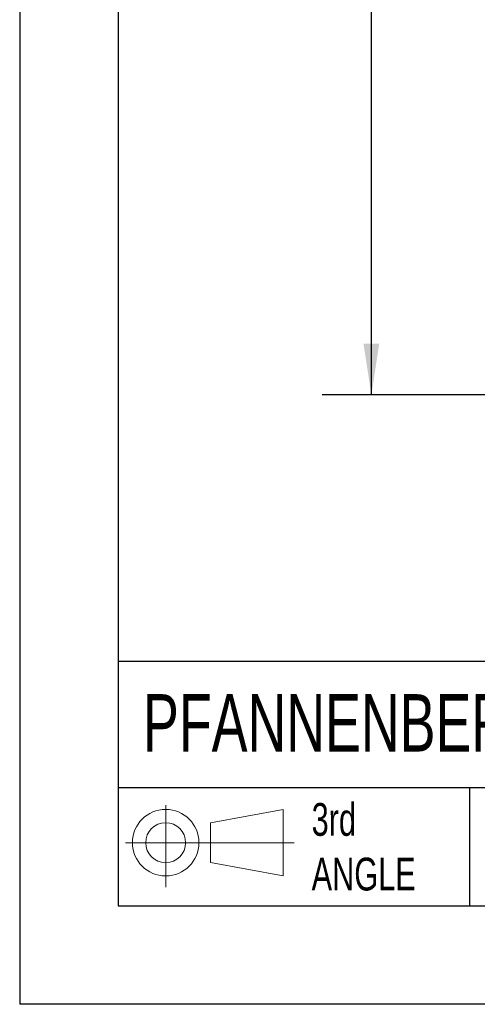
# Model space of a CAD drawing. Header units: millimetres. Extents: x 0 to 1956, y 0 to 1511.
# Tile 1 of 32: x 0 to 207, y 0 to 445. Entities that reach past the tile are written whole.
import ezdxf

# ---------------------------------------------------------------- set-up
doc = ezdxf.new("R2010")
doc.units = ezdxf.units.MM
doc.header["$LTSCALE"] = 7
doc.layers.add('DIMENSIONS', color=140, linetype='Continuous', lineweight=25)
doc.layers.add('TEXT', color=140, linetype='Continuous', lineweight=25)
doc.styles.add('SLDTEXTSTYLE0', font='TXT', dxfattribs={"width": 0.7})
doc.dimstyles.new('SLDDIMSTYLE1', dxfattribs={"dimtxt": 15.106055, "dimasz": 23.114, "dimexe": 0, "dimexo": 0.0625, "dimgap": 3.776514, "dimtad": 0, "dimtih": 1, "dimtoh": 1, "dimdec": 1, "dimrnd": 1e-09, "dimzin": 12, "dimdsep": 46, "dimtxsty": 'SLDTEXTSTYLE0', "dimsah": 1, "dimcen": 0.09, "dimadec": 0, "dimazin": 3, "dimtfac": 1, "dimtdec": 1, "dimtofl": 0, "dimtmove": 0, "dimatfit": 3, "dimfxl": 0, "dimfrac": 2, "dimtolj": 1, "dimtzin": 12, "dimarcsym": 0})

# ---------------------------------------------------------------- blocks, each defined once
blk = doc.blocks.new('Block11')
at = {"color": 7, "linetype": 'Continuous', "lineweight": 18}
for p, q in [((18.12, 37.17), (18.12, 0)), ((38.36, 29.17), (71.23, 35.22)), ((71.23, 35.22), (71.23, 5.12)), ((38.36, 11.17), (38.36, 29.17)), ((0, 20.17), (76.12, 20.17)), ((38.36, 11.17), (71.23, 5.12))]:
    blk.add_line(p, q, dxfattribs=at)
for radius in [15.05, 9]:
    blk.add_circle((18.12, 20.17), radius, dxfattribs=at)
blk = doc.blocks.new('Block12')
at = {"color": 7, "linetype": 'Continuous'}
blk.add_blockref('Block11', (0, 0), dxfattribs=at)
blk = doc.blocks.new('_D_15')
at = {"layer": 'DIMENSIONS'}
for p, q in [((222, 858.62), (136.71, 858.62)), ((158.94, 858.62), (158.94, 573.55)), ((130.21, 546.16), (125.14, 546.16)), ((125.14, 546.16), (125.14, 522.15)), ((187.67, 546.16), (192.74, 546.16)), ((192.74, 546.16), (192.74, 522.15)), ((125.14, 522.15), (130.21, 522.15)), ((192.74, 522.15), (187.67, 522.15)), ((158.94, 275.38), (158.94, 518.77)), ((221.06, 275.38), (136.71, 275.38))]:
    blk.add_line(p, q, dxfattribs=at)
for points in [[(158.94, 858.62), (155.38, 835.5), (162.49, 835.5)], [(158.94, 275.38), (162.49, 298.49), (155.38, 298.49)]]:
    blk.add_solid(points, dxfattribs=at)
at = {"layer": 'DIMENSIONS', "char_height": 14.817, "attachment_point": 1, "style": 'SLDTEXTSTYLE0'}
for s, insert in [('583.2', (130.21, 568.64)), ('22.96', (130.21, 541.25))]:
    blk.add_mtext(s, dxfattribs=dict(at, insert=insert))

msp = doc.modelspace()

# ---------------------------------------------------------------- linework, layer by layer
at = {"color": 7, "linetype": 'Continuous'}
for p in [(0.02, 1511.32), (1955.82, 0.02)]:
    msp.add_line(p, (0.02, 0.02), dxfattribs=at)
at = {"layer": 'TEXT'}
for p, q in [((44.45, 1466.85), (44.45, 44.45)), ((1911.35, 154.88), (44.45, 154.88)), ((1911.35, 97.79), (44.45, 97.79)), ((203.31, 97.79), (203.31, 44.45)), ((44.45, 44.45), (1911.35, 44.45))]:
    msp.add_line(p, q, dxfattribs=at)

# ---------------------------------------------------------------- block references
msp.add_blockref('Block12', (47.87, 52.88), dxfattribs=at)

# ---------------------------------------------------------------- texts
at = {"layer": 'TEXT', "attachment_point": 1, "style": 'SLDTEXTSTYLE0'}
for s, insert, char_height in [('PFANNENBERG DTS AIR CONDITIONER', (55.76, 140.16), 25.9292), ('3rd^JANGLE', (131.95, 90.98), 14.817)]:
    msp.add_mtext(s, dxfattribs=dict(at, insert=insert, char_height=char_height))

# ---------------------------------------------------------------- dimensions: what is measured, and where the dimension line sits
at = {"layer": 'DIMENSIONS'}
dim = msp.add_linear_dim(base=(158.94, 275.38), p1=(230.89, 858.62), p2=(229.95, 275.38), angle=90, dimstyle='SLDDIMSTYLE1', dxfattribs=at)
dim.commit()
dim.dimension.update_dxf_attribs({"geometry": '_D_15', "text_midpoint": (158.94, 546.16), "dimtype": 160})

doc.saveas('drawing.dxf')
